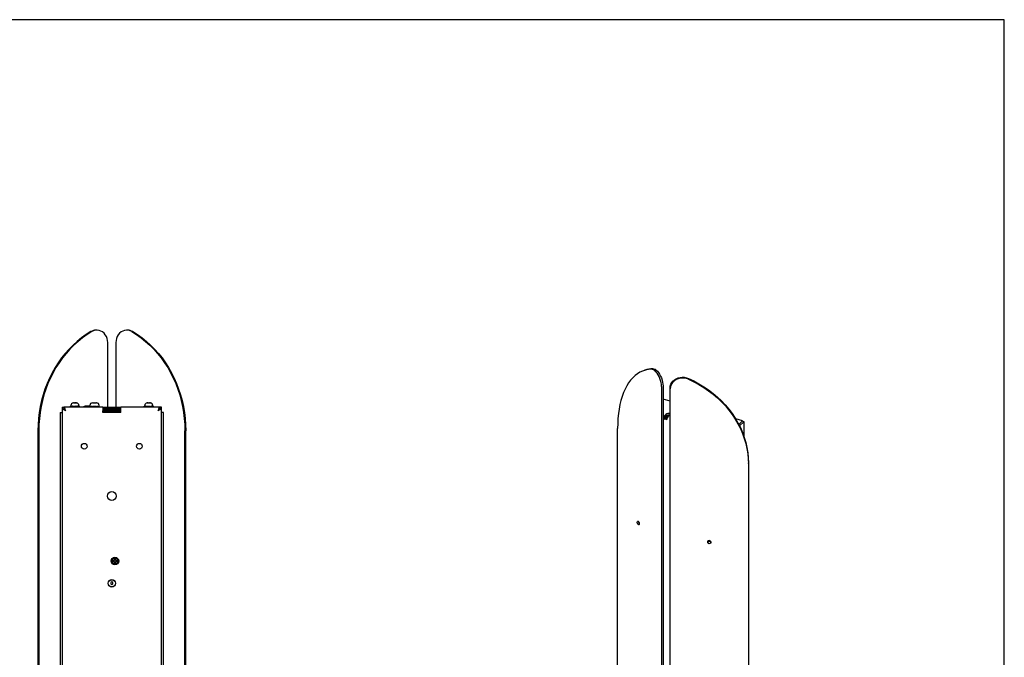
# Model space of a CAD drawing. Header units: millimetres. Extents: x 55 to 2105, y 106 to 1541.
# Tile 6 of 6: x 997 to 2105, y 823 to 1541. Entities that reach past the tile are written whole.
import ezdxf

# ---------------------------------------------------------------- set-up
doc = ezdxf.new("R2010")
doc.units = ezdxf.units.MM
doc.header["$LTSCALE"] = 5
doc.layers.add('SCHIZZI', color=9, linetype='Continuous')

msp = doc.modelspace()

# ---------------------------------------------------------------- linework, layer by layer
for p, q in [((1083.9, 1191.45), (1082.96, 1191.45)), ((1118.61, 1191.45), (1117.67, 1191.45)), ((1096.26, 1104.87), (1096.26, 1177.45)), ((1105.31, 1177.45), (1105.31, 1104.87)), ((1700.66, 1146.46), (1699, 1145.88)), ((1719.29, 1128.16), (1719.29, 466.28)), ((1720.95, 1128.74), (1720.95, 466.86)), ((1728.96, 464.68), (1728.96, 1126.57)), ((1728.96, 463.65), (1728.96, 1125.54)), ((1061.23, 1109.71), (1061.09, 1109.74)), ((1079.03, 1109.76), (1079.12, 1109.76)), ((1079.12, 1109.76), (1079.09, 1109.75)), ((1079.09, 1109.75), (1079.18, 1109.76)), ((1079.18, 1109.76), (1079.12, 1109.76)), ((1079.18, 1109.76), (1080.72, 1109.76)), ((1080.72, 1109.76), (1080.81, 1109.75)), ((1080.93, 1109.76), (1080.72, 1109.76)), ((1080.81, 1109.75), (1080.93, 1109.76)), ((1080.93, 1109.76), (1082.89, 1109.76)), ((1082.89, 1109.76), (1083, 1109.75)), ((1083.03, 1109.76), (1082.89, 1109.76)), ((1083, 1109.75), (1083.03, 1109.76)), ((1083.03, 1109.76), (1083.53, 1109.76)), ((1728.96, 1111.68), (1720.95, 1113.85)), ((1042.78, 1098.87), (1042.78, 483.87)), ((1042.78, 1098.87), (1044.78, 1098.87)), ((1044.78, 1104.87), (1044.78, 477.87)), ((1044.78, 1104.87), (1046.78, 1104.87)), ((1090.78, 1104.87), (1046.88, 1104.87)), ((1046.88, 1104.87), (1046.88, 1104.21)), ((1054.05, 1105.76), (1054.21, 1105.9)), ((1054.07, 1105.37), (1054.05, 1105.76)), ((1054.3, 1105.37), (1054.07, 1105.37)), ((1054.17, 1105.27), (1054.16, 1104.87)), ((1054.4, 1105.27), (1054.17, 1105.27)), ((1054.3, 1105.37), (1054.24, 1105.76)), ((1054.79, 1105.91), (1054.26, 1105.91)), ((1054.26, 1105.89), (1054.33, 1105.87)), ((1054.61, 1105.37), (1054.3, 1105.37)), ((1054.61, 1105.37), (1055.21, 1105.42)), ((1054.69, 1105.27), (1054.69, 1104.87)), ((1055.28, 1105.27), (1054.69, 1105.27)), ((1054.78, 1106.76), (1054.78, 1105.91)), ((1055.28, 1105.91), (1054.85, 1105.91)), ((1055.51, 1105.37), (1055.42, 1105.76)), ((1055.69, 1105.37), (1055.51, 1105.37)), ((1055.69, 1105.37), (1056.14, 1105.42)), ((1056.11, 1105.27), (1056.08, 1105.27)), ((1056.11, 1105.27), (1056.13, 1104.87)), ((1056.83, 1105.27), (1056.11, 1105.27)), ((1056.57, 1105.91), (1056.32, 1105.91)), ((1056.83, 1105.22), (1057, 1105.22)), ((1056.91, 1105.22), (1056.92, 1104.87)), ((1057.15, 1105.76), (1057.33, 1105.76)), ((1057.4, 1105.66), (1057.32, 1105.72)), ((1057.47, 1105.37), (1057.38, 1105.76)), ((1057.48, 1105.37), (1057.47, 1105.37)), ((1057.48, 1105.37), (1057.69, 1105.42)), ((1058.17, 1105.27), (1058.19, 1104.87)), ((1058.57, 1105.27), (1058.17, 1105.27)), ((1058.39, 1105.91), (1058.38, 1105.91)), ((1058.58, 1105.22), (1059.16, 1105.22)), ((1058.62, 1105.22), (1058.64, 1104.87)), ((1059.07, 1105.76), (1059.28, 1105.76)), ((1059.15, 1105.72), (1059.27, 1105.72)), ((1059.32, 1105.6), (1059.29, 1105.76)), ((1059.32, 1105.6), (1059.63, 1105.37)), ((1059.35, 1105.76), (1059.71, 1105.76)), ((1059.63, 1105.37), (1059.8, 1105.37)), ((1059.8, 1105.37), (1059.71, 1105.76)), ((1060.62, 1105.91), (1060.39, 1105.91)), ((1060.45, 1105.27), (1060.47, 1104.87)), ((1060.46, 1105.27), (1060.45, 1105.27)), ((1060.46, 1105.27), (1060.46, 1105.22)), ((1060.46, 1105.22), (1061.02, 1105.22)), ((1060.47, 1105.22), (1060.49, 1104.87)), ((1061.29, 1105.76), (1061.95, 1105.76)), ((1061.75, 1105.37), (1062.02, 1105.37)), ((1062.02, 1105.37), (1061.95, 1105.76)), ((1062.12, 1105.27), (1062.49, 1105.27)), ((1062.59, 1105.91), (1062.18, 1105.91)), ((1062.49, 1105.27), (1062.52, 1104.87)), ((1062.49, 1105.26), (1062.53, 1105.22)), ((1063.01, 1105.76), (1063.67, 1105.76)), ((1063.91, 1105.91), (1063.39, 1105.91)), ((1063.39, 1105.37), (1063.7, 1105.37)), ((1063.7, 1105.37), (1063.67, 1105.76)), ((1063.78, 1105.91), (1063.78, 1106.76)), ((1064.31, 1105.91), (1063.91, 1105.91)), ((1063.91, 1105.27), (1063.92, 1104.87)), ((1064.07, 1105.76), (1064.52, 1105.76)), ((1064.21, 1105.37), (1064.5, 1105.37)), ((1064.31, 1105.27), (1064.4, 1105.27)), ((1064.4, 1105.27), (1064.41, 1104.87)), ((1064.5, 1105.37), (1064.52, 1105.76)), ((1069.95, 1105.73), (1068.91, 1105.25)), ((1076.84, 1105.87), (1070.52, 1105.87)), ((1076.03, 1106.76), (1076.03, 1105.87)), ((1077.42, 1105.75), (1077.42, 1105.76)), ((1077.42, 1105.76), (1085.63, 1105.76)), ((1079.4, 1105.66), (1079.32, 1105.72)), ((1079.47, 1105.37), (1079.38, 1105.76)), ((1079.48, 1105.37), (1079.47, 1105.37)), ((1079.48, 1105.37), (1079.69, 1105.42)), ((1080.17, 1105.27), (1080.19, 1104.87)), ((1080.57, 1105.27), (1080.17, 1105.27)), ((1080.58, 1105.22), (1081.16, 1105.22)), ((1080.62, 1105.22), (1080.64, 1104.87)), ((1081.15, 1105.72), (1081.27, 1105.72)), ((1081.32, 1105.6), (1081.29, 1105.76)), ((1081.32, 1105.6), (1081.63, 1105.37)), ((1081.63, 1105.37), (1081.8, 1105.37)), ((1081.69, 1105.76), (1081.71, 1105.76)), ((1081.8, 1105.37), (1081.71, 1105.76)), ((1082.45, 1105.27), (1082.47, 1104.87)), ((1082.46, 1105.27), (1082.45, 1105.27)), ((1082.46, 1105.27), (1082.46, 1105.22)), ((1082.46, 1105.22), (1083.02, 1105.22)), ((1082.47, 1105.22), (1082.49, 1104.87)), ((1083.75, 1105.37), (1084.02, 1105.37)), ((1083.92, 1105.76), (1083.95, 1105.76)), ((1084.02, 1105.37), (1083.95, 1105.76)), ((1084.12, 1105.27), (1084.49, 1105.27)), ((1084.49, 1105.27), (1084.52, 1104.87)), ((1084.49, 1105.26), (1084.53, 1105.22)), ((1085.39, 1105.37), (1085.7, 1105.37)), ((1085.63, 1105.76), (1085.67, 1105.76)), ((1085.67, 1105.76), (1085.86, 1105.9)), ((1085.7, 1105.37), (1085.67, 1105.76)), ((1085.7, 1105.76), (1086.48, 1105.76)), ((1085.91, 1105.27), (1085.92, 1104.87)), ((1086.21, 1105.37), (1086.5, 1105.37)), ((1086.4, 1105.27), (1086.41, 1104.87)), ((1086.48, 1105.76), (1086.52, 1105.76)), ((1086.5, 1105.37), (1086.52, 1105.76)), ((1086.52, 1105.76), (1086.53, 1105.76)), ((1086.53, 1105.76), (1086.53, 1106.76)), ((1090.78, 1104.87), (1090.78, 1100.87)), ((1090.78, 1104.87), (1110.78, 1104.87)), ((1110.78, 1102.87), (1090.78, 1102.87)), ((1110.78, 1101.37), (1090.78, 1101.37)), ((1090.78, 1098.87), (1090.78, 1100.87)), ((1110.78, 1100.37), (1090.78, 1100.37)), ((1110.78, 1098.87), (1090.78, 1098.87)), ((1096.26, 1101.37), (1096.26, 1102.87)), ((1105.31, 1102.87), (1105.31, 1101.37)), ((1110.78, 1100.87), (1110.78, 1104.87)), ((1154.68, 1104.87), (1110.78, 1104.87)), ((1110.78, 1098.87), (1110.78, 1100.87)), ((1137.05, 1105.76), (1137.21, 1105.9)), ((1137.07, 1105.37), (1137.05, 1105.76)), ((1137.3, 1105.37), (1137.07, 1105.37)), ((1137.17, 1105.27), (1137.16, 1104.87)), ((1137.4, 1105.27), (1137.17, 1105.27)), ((1137.3, 1105.37), (1137.24, 1105.76)), ((1137.79, 1105.91), (1137.26, 1105.91)), ((1137.61, 1105.37), (1137.3, 1105.37)), ((1137.61, 1105.37), (1138.21, 1105.42)), ((1137.69, 1105.27), (1137.69, 1104.87)), ((1138.28, 1105.27), (1137.69, 1105.27)), ((1137.78, 1106.76), (1137.78, 1105.91)), ((1138.28, 1105.91), (1137.85, 1105.91)), ((1138.51, 1105.37), (1138.42, 1105.76)), ((1138.69, 1105.37), (1138.51, 1105.37)), ((1138.69, 1105.37), (1139.14, 1105.42)), ((1139.11, 1105.27), (1139.08, 1105.27)), ((1139.11, 1105.27), (1139.13, 1104.87)), ((1139.83, 1105.27), (1139.11, 1105.27)), ((1139.57, 1105.91), (1139.32, 1105.91)), ((1139.83, 1105.22), (1140, 1105.22)), ((1139.91, 1105.22), (1139.92, 1104.87)), ((1140.15, 1105.76), (1140.34, 1105.76)), ((1140.4, 1105.66), (1140.32, 1105.72)), ((1140.47, 1105.37), (1140.38, 1105.76)), ((1140.48, 1105.37), (1140.47, 1105.37)), ((1140.48, 1105.37), (1140.69, 1105.42)), ((1141.17, 1105.27), (1141.19, 1104.87)), ((1141.57, 1105.27), (1141.17, 1105.27)), ((1141.39, 1105.91), (1141.38, 1105.91)), ((1141.58, 1105.22), (1142.16, 1105.22)), ((1141.62, 1105.22), (1141.64, 1104.87)), ((1142.07, 1105.76), (1142.28, 1105.76)), ((1142.15, 1105.72), (1142.27, 1105.72)), ((1142.32, 1105.6), (1142.29, 1105.76)), ((1142.32, 1105.6), (1142.63, 1105.37)), ((1142.35, 1105.76), (1142.71, 1105.76)), ((1142.63, 1105.37), (1142.8, 1105.37)), ((1142.8, 1105.37), (1142.71, 1105.76)), ((1143.62, 1105.91), (1143.39, 1105.91)), ((1143.45, 1105.27), (1143.47, 1104.87)), ((1143.46, 1105.27), (1143.45, 1105.27)), ((1143.46, 1105.27), (1143.46, 1105.22)), ((1143.46, 1105.22), (1144.02, 1105.22)), ((1143.47, 1105.22), (1143.49, 1104.87)), ((1144.29, 1105.76), (1144.95, 1105.76)), ((1144.75, 1105.37), (1145.02, 1105.37)), ((1145.02, 1105.37), (1144.95, 1105.76)), ((1145.12, 1105.27), (1145.49, 1105.27)), ((1145.59, 1105.91), (1145.18, 1105.91)), ((1145.49, 1105.27), (1145.52, 1104.87)), ((1145.49, 1105.26), (1145.53, 1105.22)), ((1146.01, 1105.76), (1146.67, 1105.76)), ((1146.91, 1105.91), (1146.39, 1105.91)), ((1146.39, 1105.37), (1146.7, 1105.37)), ((1146.66, 1105.27), (1146.91, 1105.27)), ((1146.7, 1105.37), (1146.67, 1105.76)), ((1146.78, 1105.91), (1146.78, 1106.76)), ((1147.31, 1105.91), (1146.91, 1105.91)), ((1146.91, 1105.27), (1146.92, 1104.87)), ((1147.07, 1105.76), (1147.52, 1105.76)), ((1147.21, 1105.37), (1147.5, 1105.37)), ((1147.31, 1105.27), (1147.4, 1105.27)), ((1147.4, 1105.27), (1147.41, 1104.87)), ((1147.5, 1105.37), (1147.52, 1105.76)), ((1154.68, 1104.87), (1154.68, 1104.21)), ((1156.78, 1104.87), (1154.78, 1104.87)), ((1156.78, 477.87), (1156.78, 1104.87)), ((1158.78, 1098.87), (1156.78, 1098.87)), ((1158.78, 483.87), (1158.78, 1098.87)), ((1726.91, 1095.92), (1720.95, 1090.1)), ((1724.06, 1094.85), (1720.95, 1091.82)), ((1722.66, 1095.2), (1724.06, 1096.57)), ((1722.66, 1093.49), (1724.06, 1094.85)), ((1722.69, 1091.8), (1725.39, 1091.06)), ((1725.39, 1091.65), (1723.15, 1092.25)), ((1725.19, 1094.24), (1725.19, 1091.7)), ((1725.39, 1091.49), (1725.39, 1091.06)), ((1725.65, 1094.7), (1725.65, 1092.96)), ((1726.32, 1094.12), (1728.18, 1095.93)), ((1810.39, 1089.54), (1802.69, 1091.64)), ((1806.25, 1085.3), (1809.98, 1088.94)), ((1810.07, 1088.92), (1806.29, 1085.22)), ((1811.84, 1088.44), (1807.03, 1083.75)), ((1809.98, 1088.94), (1809.98, 1088.71)), ((1811.84, 1088.44), (1810.07, 1088.92)), ((1812.21, 1088.37), (1811.52, 1088.52)), ((1811.84, 1088.44), (1812.1, 1088.38)), ((1812.28, 1088.35), (1812.24, 1088.33)), ((1812.3, 1070.84), (1812.3, 1088.34)), ((1017.62, 1078.37), (1017.62, 504.37)), ((1018.56, 1078.37), (1018.56, 504.37)), ((1183.01, 504.37), (1183.01, 1078.37)), ((1183.95, 504.37), (1183.95, 1078.37)), ((1669.86, 588.71), (1669.86, 1080.73)), ((1816.96, 1041.31), (1816.96, 1042.34)), ((1816.96, 1040.74), (1816.96, 548.73)), ((1692.53, 976.12), (1692.34, 976.05)), ((1692.41, 976.05), (1692.51, 976.35)), ((1693.5, 972.74), (1693.9, 972.88)), ((1771.22, 952.97), (1771.22, 952.63)), ((1771.73, 953.81), (1771.55, 954.09)), ((1774.72, 952.65), (1774.72, 952.86)), ((1103.81, 932.14), (1101.87, 932.14)), ((1101.87, 932.14), (1101.87, 931.2)), ((1101.87, 931.2), (1103.81, 931.2)), ((1104.76, 934.08), (1103.81, 934.08)), ((1103.81, 934.08), (1103.81, 932.14)), ((1103.81, 931.2), (1103.81, 929.25)), ((1104.76, 932.14), (1104.76, 934.08)), ((1106.7, 932.14), (1104.76, 932.14)), ((1104.76, 929.25), (1104.76, 931.2)), ((1104.76, 931.2), (1106.7, 931.2)), ((1106.7, 931.2), (1106.7, 932.14)), ((1103.81, 929.25), (1104.76, 929.25)), ((1100.78, 908.11), (1099.53, 907.39)), ((1099.53, 907.39), (1099.53, 905.95)), ((1099.53, 905.95), (1100.78, 905.22)), ((1102.03, 907.39), (1100.78, 908.11)), ((1100.78, 905.22), (1102.03, 905.95)), ((1102.03, 905.95), (1102.03, 907.39))]:
    msp.add_line(p, q)
at = {"flags": 128}
for points in [[(1077.23, 1189.86), (1071.95, 1186.52), (1066.83, 1182.86), (1061.91, 1178.89), (1057.17, 1174.63), (1052.65, 1170.08), (1048.36, 1165.25), (1044.3, 1160.17), (1040.5, 1154.85), (1036.95, 1149.3), (1033.68, 1143.54), (1030.69, 1137.58), (1027.99, 1131.45), (1025.59, 1125.17), (1023.49, 1118.74), (1021.71, 1112.2), (1020.24, 1105.55), (1019.1, 1098.83), (1018.28, 1092.04), (1017.78, 1085.21), (1017.62, 1078.37)], [(1078.17, 1189.86), (1072.89, 1186.52), (1067.77, 1182.86), (1062.84, 1178.89), (1058.11, 1174.63), (1053.59, 1170.08), (1049.3, 1165.25), (1045.24, 1160.17), (1041.44, 1154.85), (1037.89, 1149.3), (1034.62, 1143.54), (1031.63, 1137.58), (1028.93, 1131.45), (1026.53, 1125.17), (1024.43, 1118.74), (1022.65, 1112.2), (1021.18, 1105.55), (1020.04, 1098.83), (1019.22, 1092.04), (1018.72, 1085.21), (1018.56, 1078.37)], [(1096.26, 1177.45), (1096.08, 1179.84), (1095.54, 1182.15), (1094.66, 1184.33), (1093.47, 1186.3), (1092, 1188.02), (1090.3, 1189.43), (1088.4, 1190.49), (1086.38, 1191.17), (1084.28, 1191.45), (1082.17, 1191.32), (1080.12, 1190.78), (1078.17, 1189.86)], [(1123.4, 1189.86), (1121.45, 1190.78), (1119.4, 1191.32), (1117.29, 1191.45), (1115.19, 1191.17), (1113.17, 1190.49), (1111.27, 1189.43), (1109.57, 1188.02), (1108.1, 1186.3), (1106.91, 1184.33), (1106.03, 1182.15), (1105.49, 1179.84), (1105.31, 1177.45)], [(1123.4, 1189.86), (1128.68, 1186.52), (1133.8, 1182.86), (1138.73, 1178.89), (1143.46, 1174.63), (1147.98, 1170.08), (1152.27, 1165.25), (1156.33, 1160.17), (1160.13, 1154.85), (1163.68, 1149.3), (1166.95, 1143.54), (1169.94, 1137.58), (1172.64, 1131.45), (1175.04, 1125.17), (1177.14, 1118.74), (1178.92, 1112.2), (1180.39, 1105.55), (1181.53, 1098.83), (1182.35, 1092.04), (1182.85, 1085.21), (1183.01, 1078.37)], [(1124.34, 1189.86), (1129.62, 1186.52), (1134.74, 1182.86), (1139.66, 1178.89), (1144.4, 1174.63), (1148.92, 1170.08), (1153.21, 1165.25), (1157.27, 1160.17), (1161.07, 1154.85), (1164.62, 1149.3), (1167.89, 1143.54), (1170.88, 1137.58), (1173.58, 1131.45), (1175.98, 1125.17), (1178.08, 1118.74), (1179.86, 1112.2), (1181.33, 1105.55), (1182.47, 1098.83), (1183.29, 1092.04), (1183.79, 1085.21), (1183.95, 1078.37)], [(1707.78, 1147.53), (1704.42, 1147.21), (1701.17, 1146.55), (1698.03, 1145.52), (1695.02, 1144.15), (1692.15, 1142.43), (1689.42, 1140.37), (1686.84, 1137.97), (1684.41, 1135.24), (1682.16, 1132.19), (1680.08, 1128.84), (1678.17, 1125.18), (1676.46, 1121.22), (1674.93, 1116.99), (1673.59, 1112.5), (1672.46, 1107.75), (1671.53, 1102.76), (1670.8, 1097.55), (1670.27, 1092.13), (1669.96, 1086.52), (1669.86, 1080.73)], [(1719.29, 1128.16), (1719.18, 1130.29), (1718.84, 1132.54), (1718.28, 1134.82), (1717.52, 1137.09), (1716.59, 1139.27), (1715.5, 1141.3), (1714.3, 1143.13), (1713.01, 1144.69), (1711.68, 1145.94), (1710.33, 1146.84), (1709.02, 1147.38), (1707.78, 1147.53)], [(1709.44, 1148.11), (1710.68, 1147.96), (1711.99, 1147.42), (1713.33, 1146.52), (1714.66, 1145.26), (1715.95, 1143.71), (1717.16, 1141.88), (1718.24, 1139.85), (1719.18, 1137.67), (1719.94, 1135.4), (1720.49, 1133.11), (1720.83, 1130.87), (1720.95, 1128.74)], [(1728.96, 1126.57), (1729.16, 1128.61), (1729.77, 1130.59), (1730.76, 1132.46), (1732.11, 1134.16), (1733.77, 1135.63), (1735.71, 1136.84), (1737.85, 1137.75), (1740.14, 1138.34), (1742.52, 1138.58), (1744.91, 1138.48), (1747.24, 1138.02), (1749.45, 1137.23)], [(1749.45, 1136.2), (1747.25, 1136.99), (1744.91, 1137.45), (1742.53, 1137.55), (1740.15, 1137.31), (1737.86, 1136.72), (1735.71, 1135.81), (1733.78, 1134.6), (1732.12, 1133.13), (1730.77, 1131.43), (1729.78, 1129.56), (1729.17, 1127.58), (1728.96, 1125.54)], [(1749.45, 1137.23), (1755.43, 1134.38), (1761.22, 1131.25), (1766.8, 1127.86), (1772.16, 1124.21), (1777.28, 1120.32), (1782.14, 1116.19), (1786.73, 1111.85), (1791.04, 1107.29), (1795.06, 1102.54), (1798.76, 1097.61), (1802.15, 1092.51), (1805.21, 1087.26), (1807.93, 1081.88), (1810.3, 1076.37), (1812.32, 1070.77), (1813.99, 1065.07), (1815.28, 1059.31), (1816.21, 1053.49), (1816.77, 1047.64), (1816.96, 1042.34)], [(1749.45, 1136.2), (1755.43, 1133.35), (1761.22, 1130.22), (1766.81, 1126.83), (1772.17, 1123.18), (1777.28, 1119.29), (1782.15, 1115.16), (1786.74, 1110.82), (1791.05, 1106.26), (1795.06, 1101.51), (1798.77, 1096.58), (1802.16, 1091.48), (1805.22, 1086.23), (1807.94, 1080.85), (1810.31, 1075.34), (1812.33, 1069.74), (1813.99, 1064.04), (1815.29, 1058.28), (1816.22, 1052.46), (1816.78, 1046.61), (1816.96, 1040.74)], [(1056.14, 1105.42), (1056.14, 1105.42), (1056.14, 1105.42)], [(1057.69, 1105.42), (1057.69, 1105.42), (1057.69, 1105.42)], [(1079.69, 1105.42), (1079.69, 1105.42), (1079.69, 1105.42)], [(1082.75, 1105.54), (1082.96, 1105.25), (1083.18, 1104.87)], [(1139.14, 1105.42), (1139.14, 1105.42), (1139.14, 1105.42)], [(1140.69, 1105.42), (1140.69, 1105.42), (1140.69, 1105.42)], [(1720.95, 1094.11), (1721.9, 1094.61), (1722.66, 1095.2)], [(1722.66, 1093.49), (1721.9, 1092.9), (1720.95, 1092.4)], [(1691.94, 975.14), (1692.01, 975.66), (1692.23, 975.98), (1692.54, 976.07), (1692.92, 975.9), (1693.3, 975.5), (1693.62, 974.93), (1693.83, 974.28), (1693.9, 973.65), (1693.83, 973.13), (1693.62, 972.81), (1693.3, 972.73), (1692.92, 972.9), (1692.54, 973.3), (1692.23, 973.86), (1692.01, 974.51), (1691.94, 975.14)], [(1693.66, 972.88), (1693.9, 972.72), (1694.28, 972.77), (1694.52, 973.14), (1694.59, 973.76), (1694.45, 974.55), (1694.21, 975.18), (1693.78, 975.86), (1693.28, 976.32), (1692.81, 976.45), (1692.51, 976.35), (1692.51, 976.35)], [(1771.22, 952.64), (1771.35, 953.21), (1771.73, 953.7), (1772.3, 954.03), (1772.97, 954.14), (1773.64, 954.03), (1774.21, 953.7), (1774.59, 953.22), (1774.72, 952.64), (1774.59, 952.07), (1774.21, 951.58), (1773.64, 951.26), (1772.97, 951.14), (1772.3, 951.25), (1771.73, 951.58), (1771.35, 952.06), (1771.22, 952.64)], [(1774.55, 952.03), (1774.81, 952.33), (1774.97, 953.01), (1774.77, 953.71), (1774.38, 954.16), (1773.68, 954.53), (1772.83, 954.62), (1772.04, 954.41), (1771.55, 954.09), (1771.55, 954.09)]]:
    msp.add_lwpolyline(points, dxfattribs=at)
for centre, radius in [((1069.78, 1060.87), 3.2), ((1131.78, 1060.87), 3.2), ((1100.78, 1004.87), 5), ((1104.28, 931.67), 4.25), ((1104.28, 931.67), 3.5), ((1100.78, 906.67), 4.25), ((1100.78, 906.67), 4)]:
    msp.add_circle(centre, radius)
for centre, radius, start, end in [((1082.99, 1180.24), 11.21, 90.17278, 120.9274), ((1118.58, 1180.24), 11.21, 59.0726, 89.82722), ((1710.52, 1118.09), 30.04, 92.07, 109.17727), ((1057.78, 1106.76), 3, 95.81274, 180), ((1060.78, 1106.76), 3, 0, 84.17171), ((1079.03, 1106.76), 3, 90, 180), ((1083.53, 1106.76), 3, 0, 90), ((1140.78, 1106.76), 3, 96.55254, 180), ((1143.78, 1106.76), 3, 0, 83.43093), ((1069.42, 1103.96), 1.37, 41.42785, 138.57215), ((1070.49, 1104.12), 1.7, 25.91392, 108.76664), ((1727.59, 1091.62), 6.08, 77.02131, 125.51169), ((1727.59, 1089.9), 6.08, 77.02131, 125.51169), ((1729.48, 1091.52), 4.09, 140.51294, 180.34344)]:
    msp.add_arc(centre, radius, start, end)
for centre, major_axis, ratio, start_param, end_param in [((1059.28, 1124.25), (-2.61, 65.15), 0.0515297, 1.8643572, 1.8651459), ((1059.28, 1124.25), (-3.8, 65.15), 0.0290922, 1.8647198, 1.8655085), ((1081.28, 1124.25), (-3.8, 65.15), 0.0290922, 1.8647198, 1.8655085), ((1142.28, 1124.25), (-2.61, 65.15), 0.0515297, 1.8643572, 1.8651459), ((1142.28, 1124.25), (-3.8, 65.15), 0.0290922, 1.8647198, 1.8655085)]:
    msp.add_ellipse(centre, major_axis=major_axis, ratio=ratio, start_param=start_param, end_param=end_param)
for points, knots in [([(1057.48, 1109.74), (1057.48, 1109.74), (1057.53, 1109.75), (1057.62, 1109.75), (1057.76, 1109.75), (1057.86, 1109.72), (1057.91, 1109.71)], [0, 0, 0, 0, 0.0044876, 0.335324, 0.6674393, 1, 1, 1, 1]), ([(1058.38, 1109.74), (1058.38, 1109.74), (1058.26, 1109.75), (1058.05, 1109.75), (1057.84, 1109.74), (1057.74, 1109.74)], [0, 0, 0, 0, 0.007496, 0.5452486, 1, 1, 1, 1]), ([(1057.91, 1109.71), (1058.07, 1109.72), (1058.39, 1109.74), (1058.88, 1109.75), (1059.36, 1109.74), (1059.69, 1109.72), (1059.85, 1109.71)], [0, 0, 0, 0, 0.2490448, 0.498608, 0.749136, 1, 1, 1, 1]), ([(1060.19, 1109.74), (1060.19, 1109.74), (1060.02, 1109.75), (1059.72, 1109.75), (1059.42, 1109.74), (1059.28, 1109.74)], [0, 0, 0, 0, 0.007496, 0.5452486, 1, 1, 1, 1]), ([(1059.85, 1109.71), (1059.96, 1109.72), (1060.19, 1109.74), (1060.54, 1109.75), (1060.88, 1109.74), (1061.11, 1109.72), (1061.23, 1109.71)], [0, 0, 0, 0, 0.2490448, 0.498608, 0.749136, 1, 1, 1, 1]), ([(1140.44, 1109.73), (1140.46, 1109.74), (1140.53, 1109.75), (1140.66, 1109.75), (1140.83, 1109.75), (1140.94, 1109.72), (1141, 1109.71)], [0, 0, 0, 0, 0.0787273, 0.3848918, 0.6922398, 1, 1, 1, 1]), ([(1141.36, 1109.73), (1141.34, 1109.74), (1141.2, 1109.75), (1141, 1109.75), (1140.83, 1109.74), (1140.76, 1109.74)], [0, 0, 0, 0, 0.1380935, 0.67166, 1, 1, 1, 1]), ([(1141, 1109.71), (1141.16, 1109.72), (1141.49, 1109.74), (1141.98, 1109.75), (1142.48, 1109.74), (1142.81, 1109.72), (1142.97, 1109.71)], [0, 0, 0, 0, 0.2490448, 0.498608, 0.749136, 1, 1, 1, 1]), ([(1143.21, 1109.73), (1143.16, 1109.74), (1142.96, 1109.75), (1142.65, 1109.75), (1142.39, 1109.74), (1142.28, 1109.74)], [0, 0, 0, 0, 0.1380935, 0.67166, 1, 1, 1, 1]), ([(1142.97, 1109.71), (1143.08, 1109.72), (1143.29, 1109.74), (1143.61, 1109.75), (1143.93, 1109.74), (1144.15, 1109.72), (1144.25, 1109.71)], [0, 0, 0, 0, 0.2490448, 0.498608, 0.749136, 1, 1, 1, 1]), ([(1144.25, 1109.71), (1144.2, 1109.72), (1144.08, 1109.74), (1143.94, 1109.75), (1143.84, 1109.74), (1143.81, 1109.74)], [0, 0, 0, 0, 0.38186427, 0.76452359, 1, 1, 1, 1]), ([(1048.78, 1100.87), (1048.64, 1101.34), (1048.36, 1102.28), (1047.93, 1103.51), (1047.51, 1104.42), (1047.16, 1104.82), (1046.95, 1104.86), (1046.88, 1104.87)], [0, 0, 0, 0, 0.2243241, 0.4486838, 0.6730436, 0.8974033, 1, 1, 1, 1]), ([(1048.78, 1100.87), (1048.61, 1101.16), (1048.27, 1101.7), (1047.89, 1102.27), (1047.68, 1102.44), (1047.62, 1102.48)], [0, 0, 0, 0, 0.4561571, 0.8678221, 1, 1, 1, 1]), ([(1054.26, 1105.5), (1054.24, 1105.5), (1054.17, 1105.49), (1054.11, 1105.42), (1054.07, 1105.37)], [0, 0, 0, 0, 0.3448183, 1, 1, 1, 1]), ([(1054.38, 1105.41), (1054.37, 1105.4), (1054.35, 1105.32), (1054.3, 1105.27), (1054.25, 1105.27), (1054.22, 1105.27)], [0, 0, 0, 0, 0.1098299, 0.5371154, 1, 1, 1, 1]), ([(1054.24, 1105.76), (1054.39, 1105.81), (1054.67, 1105.92), (1055.05, 1105.91), (1055.31, 1105.75), (1055.43, 1105.59), (1055.48, 1105.52)], [0, 0, 0, 0, 0.3734362, 0.644371, 0.8580146, 1, 1, 1, 1]), ([(1055.98, 1104.88), (1055.87, 1104.88), (1055.67, 1104.87), (1055.41, 1105.08), (1055.25, 1105.33), (1055.08, 1105.47), (1054.89, 1105.52), (1054.62, 1105.49), (1054.42, 1105.41), (1054.3, 1105.37)], [0, 0, 0, 0, 0.1782536, 0.3377933, 0.4676605, 0.5483555, 0.6499307, 0.7934239, 1, 1, 1, 1]), ([(1054.64, 1104.88), (1054.6, 1104.88), (1054.53, 1104.87), (1054.45, 1105.07), (1054.4, 1105.3), (1054.38, 1105.36), (1054.37, 1105.37)], [0, 0, 0, 0, 0.366756, 0.6950083, 0.9622094, 1, 1, 1, 1]), ([(1054.47, 1105.53), (1054.47, 1105.52), (1054.49, 1105.47), (1054.52, 1105.34), (1054.59, 1105.25), (1054.65, 1105.26), (1054.69, 1105.27)], [0, 0, 0, 0, 0.0304809, 0.244844, 0.5075768, 1, 1, 1, 1]), ([(1055.42, 1105.76), (1055.66, 1105.81), (1056.06, 1105.92), (1056.61, 1105.91), (1057, 1105.74), (1057.24, 1105.53), (1057.44, 1105.35), (1057.76, 1105.25), (1058.01, 1105.26), (1058.17, 1105.27)], [0, 0, 0, 0, 0.245761, 0.4240651, 0.5646655, 0.6673843, 0.7409265, 0.831063, 1, 1, 1, 1]), ([(1057.97, 1104.88), (1057.81, 1104.88), (1057.52, 1104.87), (1057.14, 1105.08), (1056.91, 1105.33), (1056.66, 1105.47), (1056.38, 1105.52), (1055.98, 1105.49), (1055.69, 1105.41), (1055.51, 1105.37)], [0, 0, 0, 0, 0.1782536, 0.3377933, 0.4676605, 0.5483555, 0.6499307, 0.7934239, 1, 1, 1, 1]), ([(1055.61, 1105.37), (1055.67, 1105.33), (1055.83, 1105.24), (1056, 1105.26), (1056.11, 1105.27)], [0, 0, 0, 0, 0.3413565, 1, 1, 1, 1]), ([(1055.67, 1104.87), (1055.71, 1104.87), (1055.76, 1104.87), (1055.82, 1104.89), (1055.83, 1104.9)], [0, 0, 0, 0, 0.7024469, 1, 1, 1, 1]), ([(1056.14, 1105.42), (1056.18, 1105.43), (1056.25, 1105.45), (1056.32, 1105.46), (1056.36, 1105.47)], [0, 0, 0, 0, 0.5622495, 1, 1, 1, 1]), ([(1056.49, 1105.27), (1056.44, 1105.27), (1056.38, 1105.28), (1056.3, 1105.31), (1056.23, 1105.34), (1056.19, 1105.37), (1056.16, 1105.4)], [0, 0, 0, 0, 0.388509, 0.5238312, 0.6848158, 1, 1, 1, 1]), ([(1057.38, 1105.76), (1057.64, 1105.81), (1058.08, 1105.92), (1058.7, 1105.91), (1059.14, 1105.74), (1059.4, 1105.53), (1059.63, 1105.35), (1059.98, 1105.25), (1060.26, 1105.26), (1060.45, 1105.27)], [0, 0, 0, 0, 0.245761, 0.4240651, 0.5646655, 0.6673843, 0.7409265, 0.831063, 1, 1, 1, 1]), ([(1059.93, 1104.9), (1059.85, 1104.9), (1059.62, 1104.9), (1059.29, 1105.08), (1059.03, 1105.33), (1058.76, 1105.47), (1058.44, 1105.52), (1058, 1105.49), (1057.67, 1105.41), (1057.47, 1105.37)], [0, 0, 0, 0, 0.085693, 0.2632031, 0.4076983, 0.4974828, 0.6104993, 0.7701554, 1, 1, 1, 1]), ([(1057.69, 1105.42), (1057.75, 1105.43), (1057.85, 1105.45), (1058.02, 1105.48), (1058.16, 1105.5), (1058.27, 1105.5), (1058.34, 1105.51), (1058.38, 1105.51), (1058.39, 1105.51)], [0, 0, 0, 0, 0.2370384, 0.4746601, 0.7146011, 0.8351066, 0.9558168, 1, 1, 1, 1]), ([(1058.15, 1105.27), (1058.09, 1105.27), (1058.01, 1105.28), (1057.91, 1105.31), (1057.82, 1105.34), (1057.74, 1105.38), (1057.7, 1105.41), (1057.69, 1105.42)], [0, 0, 0, 0, 0.3597849, 0.4888314, 0.6423503, 0.9540654, 1, 1, 1, 1]), ([(1060.23, 1105.26), (1060.2, 1105.26), (1060.11, 1105.26), (1059.97, 1105.27), (1059.82, 1105.3), (1059.69, 1105.34), (1059.6, 1105.39), (1059.5, 1105.45), (1059.42, 1105.52), (1059.34, 1105.59), (1059.25, 1105.66), (1059.18, 1105.7), (1059.15, 1105.72)], [0, 0, 0, 0, 0.0732466, 0.2237434, 0.3674456, 0.431887, 0.5627332, 0.6295892, 0.722073, 0.8145861, 0.9071231, 1, 1, 1, 1]), ([(1059.71, 1105.76), (1059.94, 1105.81), (1060.35, 1105.92), (1060.91, 1105.91), (1061.3, 1105.74), (1061.55, 1105.53), (1061.75, 1105.35), (1062.07, 1105.25), (1062.33, 1105.26), (1062.49, 1105.27)], [0, 0, 0, 0, 0.245761, 0.4240651, 0.5646655, 0.6673843, 0.7409265, 0.831063, 1, 1, 1, 1]), ([(1062.29, 1104.88), (1062.13, 1104.88), (1061.83, 1104.87), (1061.45, 1105.08), (1061.21, 1105.33), (1060.96, 1105.47), (1060.67, 1105.52), (1060.27, 1105.49), (1059.97, 1105.41), (1059.8, 1105.37)], [0, 0, 0, 0, 0.1782536, 0.3377933, 0.4676605, 0.5483555, 0.6499307, 0.7934239, 1, 1, 1, 1]), ([(1060.28, 1105.51), (1060.3, 1105.51), (1060.35, 1105.51), (1060.43, 1105.5), (1060.52, 1105.49), (1060.61, 1105.47), (1060.69, 1105.44), (1060.77, 1105.4), (1060.85, 1105.36), (1060.93, 1105.29), (1060.98, 1105.25), (1061.02, 1105.22)], [0, 0, 0, 0, 0.0696032, 0.17822712, 0.28838896, 0.39933407, 0.50769625, 0.61728779, 0.73056032, 0.84484106, 1, 1, 1, 1]), ([(1061.87, 1104.87), (1061.77, 1104.87), (1061.56, 1104.86), (1061.21, 1104.96), (1061, 1105.13), (1060.9, 1105.22)], [0, 0, 0, 0, 0.2795582, 0.6167803, 1, 1, 1, 1]), ([(1061.95, 1105.76), (1062.12, 1105.81), (1062.4, 1105.92), (1062.8, 1105.91), (1063.07, 1105.74), (1063.24, 1105.53), (1063.39, 1105.35), (1063.61, 1105.25), (1063.79, 1105.26), (1063.91, 1105.27)], [0, 0, 0, 0, 0.24576101, 0.42406508, 0.56466547, 0.66738433, 0.74092647, 0.83106296, 1, 1, 1, 1]), ([(1063.76, 1104.88), (1063.65, 1104.88), (1063.44, 1104.87), (1063.17, 1105.08), (1063.01, 1105.33), (1062.83, 1105.47), (1062.63, 1105.52), (1062.35, 1105.49), (1062.14, 1105.41), (1062.02, 1105.37)], [0, 0, 0, 0, 0.1782536, 0.3377933, 0.4676605, 0.5483555, 0.6499307, 0.7934239, 1, 1, 1, 1]), ([(1062.27, 1105.45), (1062.28, 1105.45), (1062.31, 1105.43), (1062.35, 1105.4), (1062.41, 1105.36), (1062.45, 1105.31), (1062.48, 1105.28), (1062.49, 1105.27)], [0, 0, 0, 0, 0.0695889, 0.3250738, 0.58914, 0.8555565, 1, 1, 1, 1]), ([(1062.99, 1104.87), (1062.92, 1104.87), (1062.77, 1104.87), (1062.6, 1104.91), (1062.52, 1105), (1062.51, 1105.01)], [0, 0, 0, 0, 0.4151066, 0.9158363, 1, 1, 1, 1]), ([(1063.67, 1105.76), (1063.73, 1105.81), (1063.84, 1105.92), (1063.99, 1105.91), (1064.09, 1105.74), (1064.15, 1105.53), (1064.21, 1105.35), (1064.29, 1105.25), (1064.36, 1105.26), (1064.4, 1105.27)], [0, 0, 0, 0, 0.24576101, 0.42406508, 0.56466547, 0.66738433, 0.74092647, 0.83106296, 1, 1, 1, 1]), ([(1064.35, 1104.88), (1064.31, 1104.88), (1064.23, 1104.87), (1064.13, 1105.08), (1064.07, 1105.33), (1064, 1105.47), (1063.93, 1105.52), (1063.82, 1105.49), (1063.74, 1105.41), (1063.7, 1105.37)], [0, 0, 0, 0, 0.1782536, 0.3377933, 0.4676605, 0.5483555, 0.6499307, 0.7934239, 1, 1, 1, 1]), ([(1064.52, 1105.76), (1064.47, 1105.83), (1064.4, 1105.92), (1064.33, 1105.89), (1064.31, 1105.89)], [0, 0, 0, 0, 0.7809869, 1, 1, 1, 1]), ([(1077.42, 1105.76), (1077.66, 1105.83), (1077.95, 1105.92), (1078.26, 1105.89), (1078.32, 1105.89)], [0, 0, 0, 0, 0.7809869, 1, 1, 1, 1]), ([(1079.97, 1104.88), (1079.81, 1104.88), (1079.52, 1104.87), (1079.14, 1105.08), (1078.91, 1105.33), (1078.66, 1105.47), (1078.47, 1105.51), (1078.35, 1105.5), (1078.32, 1105.5)], [0, 0, 0, 0, 0.2603367, 0.493342, 0.683011, 0.8008649, 0.9492139, 1, 1, 1, 1]), ([(1078.91, 1105.76), (1078.95, 1105.74), (1079.08, 1105.69), (1079.23, 1105.52), (1079.44, 1105.35), (1079.76, 1105.25), (1080.01, 1105.26), (1080.17, 1105.27)], [0, 0, 0, 0, 0.0868758, 0.302331, 0.4565873, 0.6456507, 1, 1, 1, 1]), ([(1079.38, 1105.76), (1079.64, 1105.81), (1080.08, 1105.92), (1080.7, 1105.91), (1081.14, 1105.74), (1081.4, 1105.53), (1081.63, 1105.35), (1081.98, 1105.25), (1082.26, 1105.26), (1082.45, 1105.27)], [0, 0, 0, 0, 0.245761, 0.4240651, 0.5646655, 0.6673843, 0.7409265, 0.831063, 1, 1, 1, 1]), ([(1081.93, 1104.9), (1081.85, 1104.9), (1081.62, 1104.9), (1081.29, 1105.08), (1081.03, 1105.33), (1080.76, 1105.47), (1080.44, 1105.52), (1080, 1105.49), (1079.67, 1105.41), (1079.47, 1105.37)], [0, 0, 0, 0, 0.085693, 0.2632031, 0.4076983, 0.4974828, 0.6104993, 0.7701554, 1, 1, 1, 1]), ([(1079.69, 1105.42), (1079.75, 1105.43), (1079.85, 1105.45), (1080.02, 1105.48), (1080.16, 1105.5), (1080.27, 1105.5), (1080.34, 1105.51), (1080.38, 1105.51), (1080.39, 1105.51)], [0, 0, 0, 0, 0.2370384, 0.4746601, 0.7146011, 0.8351066, 0.9558168, 1, 1, 1, 1]), ([(1080.15, 1105.27), (1080.09, 1105.27), (1080.01, 1105.28), (1079.91, 1105.31), (1079.82, 1105.34), (1079.74, 1105.38), (1079.7, 1105.41), (1079.69, 1105.42)], [0, 0, 0, 0, 0.3597849, 0.4888314, 0.6423503, 0.9540654, 1, 1, 1, 1]), ([(1082.23, 1105.26), (1082.2, 1105.26), (1082.11, 1105.26), (1081.97, 1105.27), (1081.82, 1105.3), (1081.69, 1105.34), (1081.6, 1105.39), (1081.5, 1105.45), (1081.42, 1105.52), (1081.34, 1105.59), (1081.25, 1105.66), (1081.18, 1105.7), (1081.15, 1105.72)], [0, 0, 0, 0, 0.0732466, 0.2237434, 0.3674456, 0.431887, 0.5627332, 0.6295892, 0.722073, 0.8145861, 0.9071231, 1, 1, 1, 1]), ([(1081.71, 1105.76), (1081.94, 1105.81), (1082.35, 1105.92), (1082.91, 1105.91), (1083.3, 1105.74), (1083.55, 1105.53), (1083.75, 1105.35), (1084.07, 1105.25), (1084.33, 1105.26), (1084.49, 1105.27)], [0, 0, 0, 0, 0.245761, 0.4240651, 0.5646655, 0.6673843, 0.7409265, 0.831063, 1, 1, 1, 1]), ([(1084.29, 1104.88), (1084.13, 1104.88), (1083.83, 1104.87), (1083.45, 1105.08), (1083.21, 1105.33), (1082.96, 1105.47), (1082.67, 1105.52), (1082.27, 1105.49), (1081.97, 1105.41), (1081.8, 1105.37)], [0, 0, 0, 0, 0.1782536, 0.3377933, 0.4676605, 0.5483555, 0.6499307, 0.7934239, 1, 1, 1, 1]), ([(1082.28, 1105.51), (1082.3, 1105.51), (1082.35, 1105.51), (1082.43, 1105.5), (1082.52, 1105.49), (1082.61, 1105.47), (1082.69, 1105.44), (1082.77, 1105.4), (1082.85, 1105.36), (1082.93, 1105.29), (1082.98, 1105.25), (1083.02, 1105.22)], [0, 0, 0, 0, 0.0696032, 0.1782271, 0.288389, 0.3993341, 0.5076962, 0.6172878, 0.7305603, 0.8448411, 1, 1, 1, 1]), ([(1083.57, 1104.88), (1083.46, 1104.9), (1083.21, 1104.95), (1083, 1105.13), (1082.9, 1105.22)], [0, 0, 0, 0, 0.4647083, 1, 1, 1, 1]), ([(1083.95, 1105.76), (1084.12, 1105.83), (1084.33, 1105.92), (1084.55, 1105.89), (1084.59, 1105.89)], [0, 0, 0, 0, 0.7809869, 1, 1, 1, 1]), ([(1085.76, 1104.88), (1085.65, 1104.88), (1085.44, 1104.87), (1085.17, 1105.08), (1085.01, 1105.33), (1084.83, 1105.47), (1084.63, 1105.52), (1084.35, 1105.49), (1084.14, 1105.41), (1084.02, 1105.37)], [0, 0, 0, 0, 0.1782536, 0.3377933, 0.4676605, 0.5483555, 0.6499307, 0.7934239, 1, 1, 1, 1]), ([(1084.27, 1105.45), (1084.28, 1105.45), (1084.31, 1105.43), (1084.35, 1105.4), (1084.41, 1105.36), (1084.45, 1105.31), (1084.48, 1105.28), (1084.49, 1105.27)], [0, 0, 0, 0, 0.0695889, 0.3250738, 0.58914, 0.8555565, 1, 1, 1, 1]), ([(1084.99, 1104.87), (1084.92, 1104.87), (1084.77, 1104.87), (1084.6, 1104.91), (1084.52, 1105), (1084.51, 1105.01)], [0, 0, 0, 0, 0.4151066, 0.9158363, 1, 1, 1, 1]), ([(1085.08, 1105.71), (1085.08, 1105.71), (1085.15, 1105.67), (1085.24, 1105.52), (1085.39, 1105.35), (1085.61, 1105.25), (1085.79, 1105.26), (1085.91, 1105.27)], [0, 0, 0, 0, 0.014123, 0.2467444, 0.4132911, 0.617418, 1, 1, 1, 1]), ([(1086.35, 1104.88), (1086.31, 1104.88), (1086.23, 1104.87), (1086.13, 1105.08), (1086.07, 1105.33), (1086, 1105.47), (1085.93, 1105.52), (1085.82, 1105.49), (1085.74, 1105.41), (1085.7, 1105.37)], [0, 0, 0, 0, 0.1782536, 0.3377933, 0.4676605, 0.5483555, 0.6499307, 0.7934239, 1, 1, 1, 1]), ([(1086.13, 1105.61), (1086.14, 1105.57), (1086.16, 1105.49), (1086.21, 1105.34), (1086.29, 1105.25), (1086.36, 1105.26), (1086.4, 1105.27)], [0, 0, 0, 0, 0.1337572, 0.3252856, 0.5600313, 1, 1, 1, 1]), ([(1137.26, 1105.5), (1137.24, 1105.5), (1137.17, 1105.49), (1137.11, 1105.42), (1137.07, 1105.37)], [0, 0, 0, 0, 0.3448183, 1, 1, 1, 1]), ([(1137.38, 1105.41), (1137.37, 1105.4), (1137.35, 1105.32), (1137.3, 1105.27), (1137.25, 1105.27), (1137.22, 1105.27)], [0, 0, 0, 0, 0.1098299, 0.5371154, 1, 1, 1, 1]), ([(1137.24, 1105.76), (1137.39, 1105.81), (1137.67, 1105.92), (1138.05, 1105.91), (1138.31, 1105.75), (1138.43, 1105.59), (1138.48, 1105.52)], [0, 0, 0, 0, 0.37343622, 0.64437098, 0.85801462, 1, 1, 1, 1]), ([(1138.98, 1104.88), (1138.87, 1104.88), (1138.67, 1104.87), (1138.41, 1105.08), (1138.25, 1105.33), (1138.08, 1105.47), (1137.89, 1105.52), (1137.62, 1105.49), (1137.42, 1105.41), (1137.3, 1105.37)], [0, 0, 0, 0, 0.1782536, 0.3377933, 0.4676605, 0.5483555, 0.6499307, 0.7934239, 1, 1, 1, 1]), ([(1137.64, 1104.88), (1137.6, 1104.88), (1137.53, 1104.87), (1137.45, 1105.07), (1137.4, 1105.3), (1137.38, 1105.36), (1137.37, 1105.37)], [0, 0, 0, 0, 0.366756, 0.6950083, 0.9622094, 1, 1, 1, 1]), ([(1137.47, 1105.53), (1137.47, 1105.53), (1137.49, 1105.47), (1137.52, 1105.34), (1137.59, 1105.25), (1137.65, 1105.26), (1137.69, 1105.27)], [0, 0, 0, 0, 0.0413604, 0.253318, 0.5131025, 1, 1, 1, 1]), ([(1138.42, 1105.76), (1138.66, 1105.81), (1139.06, 1105.92), (1139.61, 1105.91), (1140, 1105.74), (1140.24, 1105.53), (1140.44, 1105.35), (1140.76, 1105.25), (1141.01, 1105.26), (1141.17, 1105.27)], [0, 0, 0, 0, 0.24576101, 0.42406508, 0.56466547, 0.66738433, 0.74092647, 0.83106296, 1, 1, 1, 1]), ([(1140.97, 1104.88), (1140.81, 1104.88), (1140.52, 1104.87), (1140.14, 1105.08), (1139.91, 1105.33), (1139.66, 1105.47), (1139.38, 1105.52), (1138.98, 1105.49), (1138.69, 1105.41), (1138.51, 1105.37)], [0, 0, 0, 0, 0.1782536, 0.3377933, 0.4676605, 0.5483555, 0.6499307, 0.7934239, 1, 1, 1, 1]), ([(1138.61, 1105.37), (1138.67, 1105.33), (1138.83, 1105.24), (1139, 1105.26), (1139.11, 1105.27)], [0, 0, 0, 0, 0.34135647, 1, 1, 1, 1]), ([(1138.67, 1104.87), (1138.71, 1104.87), (1138.76, 1104.87), (1138.82, 1104.89), (1138.83, 1104.9)], [0, 0, 0, 0, 0.7024469, 1, 1, 1, 1]), ([(1139.14, 1105.42), (1139.18, 1105.43), (1139.25, 1105.45), (1139.32, 1105.46), (1139.36, 1105.47)], [0, 0, 0, 0, 0.5622495, 1, 1, 1, 1]), ([(1139.49, 1105.27), (1139.44, 1105.27), (1139.38, 1105.28), (1139.3, 1105.31), (1139.23, 1105.34), (1139.19, 1105.37), (1139.16, 1105.4)], [0, 0, 0, 0, 0.388509, 0.5238312, 0.6848158, 1, 1, 1, 1]), ([(1140.38, 1105.76), (1140.64, 1105.81), (1141.08, 1105.92), (1141.7, 1105.91), (1142.14, 1105.74), (1142.4, 1105.53), (1142.63, 1105.35), (1142.98, 1105.25), (1143.26, 1105.26), (1143.45, 1105.27)], [0, 0, 0, 0, 0.245761, 0.4240651, 0.5646655, 0.6673843, 0.7409265, 0.831063, 1, 1, 1, 1]), ([(1143.23, 1104.88), (1143.05, 1104.88), (1142.72, 1104.87), (1142.29, 1105.08), (1142.03, 1105.33), (1141.76, 1105.47), (1141.44, 1105.52), (1141, 1105.49), (1140.67, 1105.41), (1140.47, 1105.37)], [0, 0, 0, 0, 0.1782536, 0.3377933, 0.4676605, 0.5483555, 0.6499307, 0.7934239, 1, 1, 1, 1]), ([(1140.69, 1105.42), (1140.75, 1105.43), (1140.85, 1105.45), (1141.02, 1105.48), (1141.16, 1105.5), (1141.27, 1105.5), (1141.34, 1105.51), (1141.38, 1105.51), (1141.39, 1105.51)], [0, 0, 0, 0, 0.2370384, 0.4746601, 0.7146011, 0.8351066, 0.9558168, 1, 1, 1, 1]), ([(1141.15, 1105.27), (1141.09, 1105.27), (1141.01, 1105.28), (1140.91, 1105.31), (1140.82, 1105.34), (1140.74, 1105.38), (1140.7, 1105.41), (1140.69, 1105.42)], [0, 0, 0, 0, 0.3597849, 0.4888314, 0.6423503, 0.9540654, 1, 1, 1, 1]), ([(1143.23, 1105.26), (1143.2, 1105.26), (1143.11, 1105.26), (1142.97, 1105.27), (1142.82, 1105.3), (1142.69, 1105.34), (1142.6, 1105.39), (1142.5, 1105.45), (1142.42, 1105.52), (1142.34, 1105.59), (1142.25, 1105.66), (1142.18, 1105.7), (1142.15, 1105.72)], [0, 0, 0, 0, 0.0732466, 0.2237434, 0.3674456, 0.431887, 0.5627332, 0.6295892, 0.722073, 0.8145861, 0.9071231, 1, 1, 1, 1]), ([(1142.71, 1105.76), (1142.94, 1105.81), (1143.35, 1105.92), (1143.91, 1105.91), (1144.3, 1105.74), (1144.55, 1105.53), (1144.75, 1105.35), (1145.07, 1105.25), (1145.33, 1105.26), (1145.49, 1105.27)], [0, 0, 0, 0, 0.245761, 0.4240651, 0.5646655, 0.6673843, 0.7409265, 0.831063, 1, 1, 1, 1]), ([(1145.29, 1104.88), (1145.13, 1104.88), (1144.83, 1104.87), (1144.45, 1105.08), (1144.21, 1105.33), (1143.96, 1105.47), (1143.67, 1105.52), (1143.27, 1105.49), (1142.97, 1105.41), (1142.8, 1105.37)], [0, 0, 0, 0, 0.1782536, 0.3377933, 0.4676605, 0.5483555, 0.6499307, 0.7934239, 1, 1, 1, 1]), ([(1143.28, 1105.51), (1143.3, 1105.51), (1143.35, 1105.51), (1143.43, 1105.5), (1143.52, 1105.49), (1143.61, 1105.47), (1143.69, 1105.44), (1143.77, 1105.4), (1143.85, 1105.36), (1143.93, 1105.29), (1143.98, 1105.25), (1144.02, 1105.22)], [0, 0, 0, 0, 0.0696032, 0.1782271, 0.288389, 0.3993341, 0.5076962, 0.6172878, 0.7305603, 0.8448411, 1, 1, 1, 1]), ([(1144.87, 1104.87), (1144.77, 1104.87), (1144.56, 1104.86), (1144.21, 1104.96), (1144, 1105.13), (1143.9, 1105.22)], [0, 0, 0, 0, 0.2795582, 0.6167803, 1, 1, 1, 1]), ([(1144.95, 1105.76), (1145.12, 1105.81), (1145.4, 1105.92), (1145.8, 1105.91), (1146.07, 1105.74), (1146.24, 1105.53), (1146.39, 1105.35), (1146.61, 1105.25), (1146.79, 1105.26), (1146.91, 1105.27)], [0, 0, 0, 0, 0.245761, 0.4240651, 0.5646655, 0.6673843, 0.7409265, 0.831063, 1, 1, 1, 1]), ([(1146.76, 1104.88), (1146.65, 1104.88), (1146.44, 1104.87), (1146.17, 1105.08), (1146.01, 1105.33), (1145.83, 1105.47), (1145.63, 1105.52), (1145.35, 1105.49), (1145.14, 1105.41), (1145.02, 1105.37)], [0, 0, 0, 0, 0.1782536, 0.3377933, 0.4676605, 0.5483555, 0.6499307, 0.7934239, 1, 1, 1, 1]), ([(1145.27, 1105.45), (1145.28, 1105.45), (1145.31, 1105.43), (1145.35, 1105.4), (1145.41, 1105.36), (1145.45, 1105.31), (1145.48, 1105.28), (1145.49, 1105.27)], [0, 0, 0, 0, 0.0695889, 0.3250738, 0.58914, 0.8555565, 1, 1, 1, 1]), ([(1145.99, 1104.87), (1145.92, 1104.87), (1145.77, 1104.87), (1145.6, 1104.91), (1145.52, 1105), (1145.51, 1105.01)], [0, 0, 0, 0, 0.4151066, 0.9158363, 1, 1, 1, 1]), ([(1146.67, 1105.76), (1146.73, 1105.81), (1146.84, 1105.92), (1146.99, 1105.91), (1147.09, 1105.74), (1147.15, 1105.53), (1147.21, 1105.35), (1147.29, 1105.25), (1147.36, 1105.26), (1147.4, 1105.27)], [0, 0, 0, 0, 0.245761, 0.4240651, 0.5646655, 0.6673843, 0.7409265, 0.831063, 1, 1, 1, 1]), ([(1147.35, 1104.88), (1147.31, 1104.88), (1147.23, 1104.87), (1147.13, 1105.08), (1147.07, 1105.33), (1147, 1105.47), (1146.93, 1105.52), (1146.82, 1105.49), (1146.74, 1105.41), (1146.7, 1105.37)], [0, 0, 0, 0, 0.1782536, 0.3377933, 0.4676605, 0.5483555, 0.6499307, 0.7934239, 1, 1, 1, 1]), ([(1147.52, 1105.76), (1147.47, 1105.83), (1147.4, 1105.92), (1147.33, 1105.89), (1147.31, 1105.89)], [0, 0, 0, 0, 0.7809869, 1, 1, 1, 1]), ([(1154.68, 1104.87), (1154.54, 1104.82), (1154.26, 1104.72), (1153.83, 1103.97), (1153.41, 1102.87), (1153.06, 1101.76), (1152.85, 1101.08), (1152.78, 1100.87)], [0, 0, 0, 0, 0.2243248, 0.4486844, 0.6730443, 0.8974039, 1, 1, 1, 1]), ([(1153.94, 1102.47), (1153.85, 1102.39), (1153.61, 1102.17), (1153.22, 1101.58), (1152.92, 1101.09), (1152.78, 1100.87)], [0, 0, 0, 0, 0.2281134, 0.6407723, 1, 1, 1, 1]), ([(1810.43, 1088.82), (1810.46, 1089.03), (1810.51, 1089.47), (1810.36, 1089.61), (1810.16, 1089.38), (1810.02, 1089.04), (1809.98, 1088.94)], [0, 0, 0, 0, 0.26940947, 0.56672555, 0.86404135, 1, 1, 1, 1]), ([(1693.89, 972.91), (1693.92, 972.91), (1694.06, 972.92), (1694.21, 973.22), (1694.27, 973.78), (1694.15, 974.43), (1693.9, 975.09), (1693.53, 975.67), (1693.09, 976.06), (1692.74, 976.19), (1692.58, 976.12), (1692.54, 976.1)], [0, 0, 0, 0, 0.0359839, 0.1726838, 0.3050949, 0.4427663, 0.5499884, 0.6843785, 0.8216315, 0.9538035, 1, 1, 1, 1]), ([(1772.04, 954.67), (1771.8, 954.52), (1771.33, 954.23), (1770.96, 953.52), (1770.96, 952.77), (1771.15, 952.23), (1771.39, 952.05), (1771.41, 952.03)], [0, 0, 0, 0, 0.2462221, 0.4859897, 0.7277458, 0.9731728, 1, 1, 1, 1]), ([(1771.46, 953.95), (1771.38, 953.83), (1771.22, 953.61), (1771.24, 953.35), (1771.26, 953.22)], [0, 0, 0, 0, 0.5150822, 1, 1, 1, 1]), ([(1771.64, 953.96), (1771.62, 953.95), (1771.41, 953.79), (1771.24, 953.42), (1771.25, 953.09), (1771.26, 952.97)], [0, 0, 0, 0, 0.0614481, 0.6588642, 1, 1, 1, 1]), ([(1774.72, 952.86), (1774.72, 952.87), (1774.77, 953.08), (1774.59, 953.46), (1774.21, 953.93), (1773.6, 954.25), (1772.86, 954.32), (1772.19, 954.15), (1771.87, 953.91), (1771.73, 953.81)], [0, 0, 0, 0, 0.00480039, 0.18867332, 0.33187848, 0.51136895, 0.69468313, 0.87121111, 1, 1, 1, 1])]:
    msp.add_open_spline(points, degree=3, knots=knots)
for points in [[(1044.78, 1104.87), (1044.85, 1104.53), (1044.97, 1103.87), (1045.89, 1102.87), (1047.21, 1101.87), (1048.26, 1101.2), (1048.78, 1100.87)], [(1046.78, 1104.87), (1046.82, 1104.53), (1046.88, 1103.87), (1047.34, 1102.87), (1048, 1101.87), (1048.52, 1101.2), (1048.78, 1100.87)], [(1152.78, 1100.87), (1153.31, 1101.2), (1154.36, 1101.87), (1155.68, 1102.87), (1156.6, 1103.87), (1156.72, 1104.53), (1156.78, 1104.87)], [(1152.78, 1100.87), (1153.05, 1101.2), (1153.57, 1101.87), (1154.23, 1102.87), (1154.69, 1103.87), (1154.75, 1104.53), (1154.78, 1104.87)]]:
    msp.add_open_spline(points, degree=3)
at = {"layer": 'SCHIZZI', "color": 7, "true_color": 0xffffff}
msp.add_lwpolyline([(54.92, 105.86), (2104.92, 105.86), (2104.83, 1540.86), (54.92, 1540.86)], close=True, dxfattribs=at)

doc.saveas('drawing.dxf')
